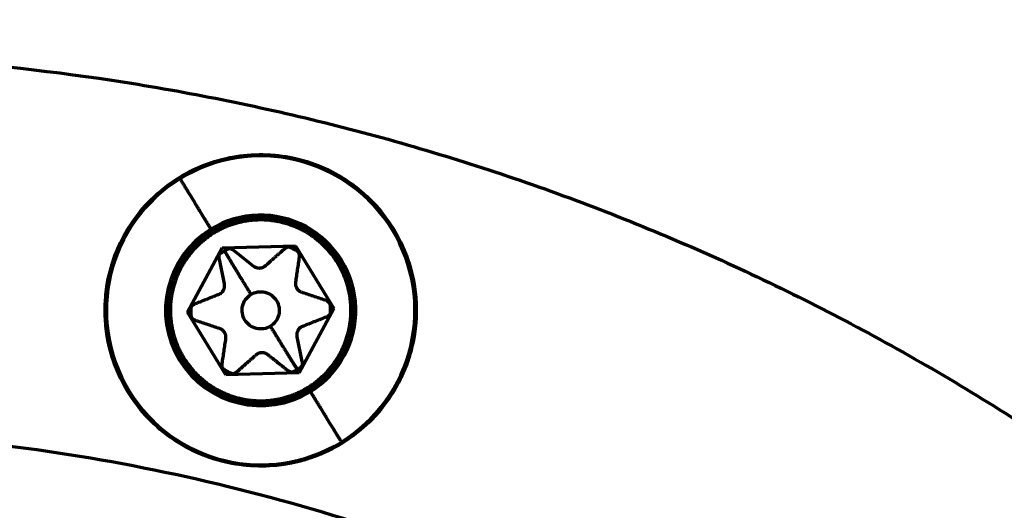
# Model space of a CAD drawing. Header units: millimetres. Extents: x -170 to 6906, y -2212 to 4257.
# Tile 150 of 256: x 4778 to 4799, y -1202 to -1191. Entities that reach past the tile are written whole.
import ezdxf

# ---------------------------------------------------------------- set-up
doc = ezdxf.new("R2010")
doc.units = ezdxf.units.MM
doc.layers.add('1', color=7, linetype='Continuous', true_color=0xffffff)
doc.styles.add('PC_TEXTSTYLE', font='ISOCP.SHX', dxfattribs={"width": 0.707, "bigfont": 'GBCBIG.SHX'})
doc.dimstyles.new('GB_DIMSTYLE', dxfattribs={"dimtxt": 50, "dimasz": 40, "dimexe": 1, "dimexo": 0, "dimgap": 1.5, "dimtad": 1, "dimdec": 1, "dimdsep": 46, "dimtxsty": 'PC_TEXTSTYLE', "dimcen": 0, "dimclrd": 256, "dimclrt": 3, "dimadec": 1, "dimazin": 2, "dimtp": 0.1, "dimtm": 0.1, "dimtfac": 0.71, "dimtdec": 1, "dimtmove": 0, "dimatfit": 3, "dimfxl": 1, "dimtfill": 1, "dimarcsym": 0})

# ---------------------------------------------------------------- blocks, each defined once
blk = doc.blocks.new('*D40')
at = {"lineweight": -2, "transparency": 16777216}
for p, q in [((5298.604, -811.424), (5142.709, -938.982)), ((4772.638, -1241.784), (5111.751, -964.312))]:
    blk.add_line(p, q, dxfattribs=at)
at = {"lineweight": 18, "transparency": 16777216}
blk.add_solid([(5138.487, -933.822), (5146.931, -944.141), (5111.751, -964.312)], dxfattribs=at)
at = {"layer": 'Defpoints', "color": 0, "lineweight": 18, "transparency": 16777216}
for p in [(5111.751, -964.312), (4772.638, -1241.784)]:
    blk.add_point(p, dxfattribs=at)
at = {"color": 3, "lineweight": 18, "transparency": 16777216, "insert": (5244.525, -821.426), "char_height": 50, "attachment_point": 5, "rotation": 39.291, "style": 'PC_TEXTSTYLE', "bg_fill": 3, "box_fill_scale": 1.1, "bg_fill_color": 256, "bg_fill_true_color": 13158600, "bg_fill_transparency": 0}
blk.add_mtext('R625', dxfattribs=at)

msp = doc.modelspace()

# ---------------------------------------------------------------- linework, layer by layer
at = {"color": 0, "lineweight": 18}
msp.add_arc((4772.638, -1241.784), 438.165, 198.70552, 161.36953, dxfattribs=at)
at = {"layer": '1', "color": 0, "linetype": 'Continuous', "lineweight": 70}
for p, q in [((4781.715, -1197.334), (4782.468, -1195.946)), ((4782.468, -1195.946), (4784.047, -1195.904)), ((4782.718, -1196.002), (4783.14, -1196.338)), ((4784.047, -1195.904), (4784.872, -1197.25)), ((4782.513, -1196.722), (4782.405, -1196.194)), ((4784.872, -1197.25), (4784.12, -1198.638)), ((4782.541, -1198.68), (4781.715, -1197.334)), ((4784.075, -1197.862), (4784.183, -1198.39)), ((4784.12, -1198.638), (4782.541, -1198.68))]:
    msp.add_line(p, q, dxfattribs=at)
msp.add_circle((4783.294, -1197.292), 3.35, dxfattribs=at)
for centre, radius, start, end in [((4772.638, -1241.784), 86, 47.14312, 175.23562), ((4783.294, -1197.292), 3.343, 31.5318, 211.5318), ((4783.294, -1197.292), 3.323, 31.5318, 121.5318), ((4783.294, -1197.292), 3.323, 121.5318, 211.5318), ((4783.294, -1197.292), 2.049, 301.5318, 121.5318), ((4783.294, -1197.292), 1.999, 301.5318, 121.5318), ((4783.294, -1197.292), 3.343, 211.5318, 31.5318), ((4783.294, -1197.292), 2.049, 121.5318, 301.5318), ((4783.294, -1197.292), 1.999, 121.5318, 301.5318), ((4783.294, -1197.292), 3.323, 301.5318, 31.5318), ((4783.294, -1197.292), 3.323, 211.5318, 301.5318)]:
    msp.add_arc(centre, radius, start, end, dxfattribs=at)
for points, degree, knots in [([(4729.945, -1215.759), (4730.64, -1214.62), (4731.38, -1213.509), (4733.049, -1211.206), (4733.991, -1210.024), (4735.978, -1207.75), (4737.023, -1206.658), (4739.208, -1204.573), (4740.348, -1203.58), (4742.712, -1201.701), (4743.937, -1200.815), (4746.461, -1199.157), (4747.761, -1198.386), (4750.425, -1196.964), (4751.79, -1196.313), (4754.572, -1195.138), (4755.989, -1194.613), (4758.866, -1193.694), (4760.325, -1193.3), (4763.274, -1192.646), (4764.763, -1192.385), (4767.758, -1192), (4769.264, -1191.875), (4772.282, -1191.762), (4773.794, -1191.775), (4776.81, -1191.935), (4778.314, -1192.084), (4781.303, -1192.517), (4782.787, -1192.802), (4785.725, -1193.503), (4787.177, -1193.921), (4790.039, -1194.885), (4791.448, -1195.432), (4794.211, -1196.652), (4795.565, -1197.324), (4798.206, -1198.789), (4799.493, -1199.581), (4801.991, -1201.278), (4803.202, -1202.184), (4805.536, -1204.1), (4806.659, -1205.112), (4807.735, -1206.171)], 3, [0, 0, 0, 0, 0.044434, 0.044434, 0.094727, 0.094727, 0.14502, 0.14502, 0.195313, 0.195313, 0.245606, 0.245606, 0.295899, 0.295899, 0.346192, 0.346192, 0.396485, 0.396485, 0.446777, 0.446777, 0.49707, 0.49707, 0.547363, 0.547363, 0.597656, 0.597656, 0.647949, 0.647949, 0.698242, 0.698242, 0.748535, 0.748535, 0.798828, 0.798828, 0.849121, 0.849121, 0.899414, 0.899414, 0.949707, 0.949707, 1, 1, 1, 1]), ([(4780.439, -1199.044), (4780.324, -1198.857), (4780.228, -1198.659), (4780.076, -1198.248), (4780.02, -1198.035), (4779.951, -1197.602), (4779.938, -1197.382), (4779.955, -1196.943), (4779.985, -1196.725), (4780.087, -1196.299), (4780.159, -1196.09), (4780.343, -1195.692), (4780.454, -1195.502), (4780.711, -1195.147), (4780.858, -1194.982), (4781.179, -1194.685), (4781.355, -1194.551), (4781.729, -1194.322), (4781.927, -1194.226), (4782.338, -1194.074), (4782.551, -1194.018), (4782.985, -1193.949), (4783.204, -1193.936), (4783.643, -1193.953), (4783.861, -1193.983), (4784.287, -1194.085), (4784.496, -1194.157), (4784.894, -1194.341), (4785.084, -1194.452), (4785.439, -1194.71), (4785.604, -1194.856), (4785.902, -1195.178), (4786.035, -1195.353), (4786.149, -1195.54)], 3, [0, 0, 0, 0, 0.0625, 0.0625, 0.125, 0.125, 0.1875, 0.1875, 0.25, 0.25, 0.3125, 0.3125, 0.375, 0.375, 0.4375, 0.4375, 0.5, 0.5, 0.5625, 0.5625, 0.625, 0.625, 0.6875, 0.6875, 0.75, 0.75, 0.8125, 0.8125, 0.875, 0.875, 0.9375, 0.9375, 1, 1, 1, 1]), ([(4786.149, -1195.54), (4786.264, -1195.727), (4786.36, -1195.925), (4786.512, -1196.337), (4786.568, -1196.55), (4786.637, -1196.983), (4786.65, -1197.203), (4786.633, -1197.641), (4786.603, -1197.859), (4786.501, -1198.286), (4786.429, -1198.494), (4786.245, -1198.892), (4786.134, -1199.082), (4785.876, -1199.437), (4785.73, -1199.602), (4785.408, -1199.9), (4785.233, -1200.033), (4784.859, -1200.262), (4784.661, -1200.358), (4784.249, -1200.51), (4784.036, -1200.566), (4783.603, -1200.635), (4783.383, -1200.648), (4782.945, -1200.631), (4782.727, -1200.601), (4782.3, -1200.499), (4782.092, -1200.427), (4781.694, -1200.244), (4781.504, -1200.132), (4781.149, -1199.875), (4780.984, -1199.728), (4780.686, -1199.407), (4780.553, -1199.231), (4780.439, -1199.044)], 3, [0, 0, 0, 0, 0.0625, 0.0625, 0.125, 0.125, 0.1875, 0.1875, 0.25, 0.25, 0.3125, 0.3125, 0.375, 0.375, 0.4375, 0.4375, 0.5, 0.5, 0.5625, 0.5625, 0.625, 0.625, 0.6875, 0.6875, 0.75, 0.75, 0.8125, 0.8125, 0.875, 0.875, 0.9375, 0.9375, 1, 1, 1, 1]), ([(4782.515, -1196.013), (4782.518, -1196.019), (4782.525, -1196.031), (4782.536, -1196.049), (4782.548, -1196.068), (4782.559, -1196.087), (4782.57, -1196.106), (4782.582, -1196.126), (4782.594, -1196.146), (4782.606, -1196.166), (4782.618, -1196.186), (4782.631, -1196.207), (4782.643, -1196.228), (4782.656, -1196.249), (4782.669, -1196.271), (4782.682, -1196.292), (4782.696, -1196.315), (4782.709, -1196.337), (4782.723, -1196.36), (4782.737, -1196.383), (4782.751, -1196.406), (4782.765, -1196.429), (4782.78, -1196.453), (4782.795, -1196.477), (4782.809, -1196.501), (4782.824, -1196.526), (4782.84, -1196.551), (4782.855, -1196.576), (4782.87, -1196.601), (4782.886, -1196.627), (4782.902, -1196.653), (4782.918, -1196.679), (4782.934, -1196.705), (4782.95, -1196.732), (4782.966, -1196.758), (4782.983, -1196.785), (4783, -1196.812), (4783.016, -1196.84), (4783.033, -1196.867), (4783.05, -1196.895), (4783.067, -1196.923), (4783.079, -1196.942), (4783.085, -1196.951)], 3, [0, 0, 0, 0, 0.021557, 0.043305, 0.065244, 0.087373, 0.109691, 0.132198, 0.154893, 0.177774, 0.200841, 0.224094, 0.24753, 0.27115, 0.294951, 0.318932, 0.343093, 0.367431, 0.391946, 0.416636, 0.441499, 0.466533, 0.491737, 0.517109, 0.542647, 0.568349, 0.594213, 0.620237, 0.646419, 0.672756, 0.699247, 0.725888, 0.752677, 0.779612, 0.80669, 0.833908, 0.861263, 0.888753, 0.916375, 0.944126, 0.972002, 1, 1, 1, 1]), ([(4783.085, -1196.951), (4783.129, -1196.924), (4783.179, -1196.905), (4783.283, -1196.889), (4783.336, -1196.891), (4783.438, -1196.915), (4783.486, -1196.938), (4783.571, -1196.999), (4783.607, -1197.038), (4783.635, -1197.083)], 3, [0, 0, 0, 0, 0.25, 0.25, 0.5, 0.5, 0.75, 0.75, 1, 1, 1, 1]), ([(4782.953, -1197.501), (4782.926, -1197.457), (4782.907, -1197.407), (4782.891, -1197.303), (4782.893, -1197.25), (4782.917, -1197.148), (4782.939, -1197.1), (4783.001, -1197.015), (4783.04, -1196.979), (4783.085, -1196.951)], 3, [0, 0, 0, 0, 0.25, 0.25, 0.5, 0.5, 0.75, 0.75, 1, 1, 1, 1]), ([(4783.635, -1197.083), (4783.662, -1197.128), (4783.681, -1197.178), (4783.697, -1197.281), (4783.695, -1197.334), (4783.671, -1197.436), (4783.648, -1197.485), (4783.587, -1197.569), (4783.548, -1197.606), (4783.503, -1197.633)], 3, [0, 0, 0, 0, 0.25, 0.25, 0.5, 0.5, 0.75, 0.75, 1, 1, 1, 1]), ([(4784.794, -1197.299), (4784.794, -1197.316), (4784.789, -1197.342), (4784.781, -1197.385), (4784.781, -1197.386)], 2, [0, 0, 0, 0.5, 0.5, 1, 1, 1]), ([(4783.503, -1197.633), (4783.458, -1197.66), (4783.408, -1197.679), (4783.305, -1197.695), (4783.252, -1197.693), (4783.15, -1197.669), (4783.101, -1197.647), (4783.017, -1197.585), (4782.98, -1197.546), (4782.953, -1197.501)], 3, [0, 0, 0, 0, 0.25, 0.25, 0.5, 0.5, 0.75, 0.75, 1, 1, 1, 1]), ([(4783.503, -1197.633), (4783.508, -1197.64), (4783.517, -1197.655), (4783.53, -1197.677), (4783.544, -1197.699), (4783.557, -1197.721), (4783.57, -1197.742), (4783.583, -1197.764), (4783.596, -1197.785), (4783.61, -1197.806), (4783.622, -1197.828), (4783.635, -1197.848), (4783.648, -1197.869), (4783.661, -1197.89), (4783.674, -1197.911), (4783.686, -1197.931), (4783.699, -1197.951), (4783.711, -1197.971), (4783.723, -1197.991), (4783.735, -1198.011), (4783.747, -1198.031), (4783.759, -1198.05), (4783.771, -1198.069), (4783.783, -1198.088), (4783.795, -1198.107), (4783.807, -1198.126), (4783.818, -1198.145), (4783.829, -1198.163), (4783.841, -1198.182), (4783.852, -1198.2), (4783.863, -1198.218), (4783.874, -1198.235), (4783.885, -1198.253), (4783.896, -1198.27), (4783.907, -1198.288), (4783.917, -1198.305), (4783.928, -1198.321), (4783.938, -1198.338), (4783.948, -1198.355), (4783.959, -1198.371), (4783.969, -1198.387), (4783.979, -1198.403), (4783.989, -1198.419), (4783.998, -1198.434), (4784.008, -1198.45), (4784.018, -1198.465), (4784.027, -1198.48), (4784.036, -1198.495), (4784.046, -1198.51), (4784.055, -1198.524), (4784.064, -1198.538), (4784.073, -1198.552), (4784.079, -1198.562), (4784.082, -1198.566)], 3, [0, 0, 0, 0, 0.021968, 0.043861, 0.065677, 0.087416, 0.109075, 0.130654, 0.152151, 0.173563, 0.194891, 0.216133, 0.237287, 0.258352, 0.279327, 0.300211, 0.321002, 0.341699, 0.362301, 0.382808, 0.403217, 0.423528, 0.44374, 0.463852, 0.483862, 0.503771, 0.523576, 0.543278, 0.562874, 0.582365, 0.60175, 0.621028, 0.640197, 0.659258, 0.67821, 0.697051, 0.715782, 0.734402, 0.752909, 0.771305, 0.789587, 0.807756, 0.825811, 0.843751, 0.861576, 0.879287, 0.896881, 0.91436, 0.931722, 0.948967, 0.966096, 0.983107, 1, 1, 1, 1]), ([(4800.578, -1210.562), (4799.651, -1209.732), (4798.687, -1208.944), (4796.692, -1207.456), (4795.662, -1206.757), (4793.542, -1205.452), (4792.453, -1204.847), (4790.227, -1203.736), (4789.088, -1203.23), (4786.771, -1202.322), (4785.593, -1201.919), (4783.204, -1201.221), (4781.994, -1200.925), (4779.553, -1200.442), (4778.321, -1200.255), (4775.847, -1199.991), (4774.603, -1199.914), (4772.115, -1199.871), (4770.87, -1199.905), (4768.388, -1200.084), (4767.151, -1200.228), (4764.694, -1200.627), (4763.475, -1200.882), (4761.064, -1201.497), (4759.872, -1201.859), (4757.525, -1202.687), (4756.37, -1203.153), (4754.106, -1204.187), (4752.997, -1204.754), (4750.834, -1205.985), (4749.78, -1206.649), (4747.735, -1208.067), (4746.744, -1208.822), (4744.834, -1210.417), (4743.914, -1211.257), (4742.153, -1213.015), (4741.312, -1213.934), (4740.28, -1215.166), (4740.051, -1215.447), (4739.826, -1215.731)], 3, [0, 0, 0, 0, 0.05467, 0.05467, 0.10934, 0.10934, 0.164011, 0.164011, 0.218681, 0.218681, 0.273351, 0.273351, 0.328021, 0.328021, 0.382691, 0.382691, 0.437362, 0.437362, 0.492032, 0.492032, 0.546702, 0.546702, 0.601372, 0.601372, 0.656042, 0.656042, 0.710713, 0.710713, 0.765383, 0.765383, 0.820053, 0.820053, 0.874723, 0.874723, 0.929393, 0.929393, 0.984064, 0.984064, 1, 1, 1, 1])]:
    msp.add_open_spline(points, degree=degree, knots=knots, dxfattribs=at)
for points, weights in [([(4781.556, -1194.46), (4781.7, -1194.694), (4781.928, -1195.067), (4782.222, -1195.545)], [0.978691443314, 0.950652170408, 0.950651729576, 0.978690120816]), ([(4782.222, -1195.545), (4782.23, -1195.559), (4782.239, -1195.573), (4782.249, -1195.588)], [0.99960545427, 0.993252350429, 0.993253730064, 0.999609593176]), ([(4786.143, -1195.544), (4786.14, -1195.546), (4786.134, -1195.55), (4786.126, -1195.554)], [0.99976471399, 0.995927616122, 0.995928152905, 0.999766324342]), ([(4784.339, -1198.996), (4784.349, -1199.011), (4784.357, -1199.025), (4784.366, -1199.039)], [0.999609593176, 0.993253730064, 0.993252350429, 0.99960545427]), ([(4780.462, -1199.03), (4780.454, -1199.035), (4780.448, -1199.038), (4780.444, -1199.041)], [0.999766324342, 0.995928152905, 0.995927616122, 0.99976471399]), ([(4784.366, -1199.039), (4784.659, -1199.518), (4784.888, -1199.89), (4785.032, -1200.124)], [0.978690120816, 0.950651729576, 0.950652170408, 0.978691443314])]:
    msp.add_rational_spline(points, weights, degree=3, dxfattribs=at)
for points, degree in [([(4784.311, -1198.949), (4784.64, -1198.747), (4785.094, -1198.122), (4785.275, -1197.37), (4785.154, -1196.606), (4784.75, -1195.947), (4784.124, -1195.492), (4783.372, -1195.311), (4782.607, -1195.432), (4782.277, -1195.635)], 2), ([(4782.277, -1195.635), (4781.948, -1195.837), (4781.494, -1196.462), (4781.313, -1197.214), (4781.434, -1197.978), (4781.838, -1198.638), (4782.464, -1199.092), (4783.216, -1199.273), (4783.981, -1199.152), (4784.311, -1198.949)], 2), ([(4782.403, -1196.096), (4782.412, -1196.088), (4782.456, -1196.048), (4782.47, -1196.039)], 2), ([(4782.47, -1196.039), (4782.55, -1195.99)], 1), ([(4782.55, -1195.99), (4782.562, -1195.983), (4782.611, -1195.963), (4782.623, -1195.957)], 2), ([(4782.623, -1195.957), (4782.693, -1195.982), (4782.718, -1196.002)], 2), ([(4783.397, -1196.331), (4783.805, -1195.969)], 1), ([(4783.805, -1195.969), (4783.819, -1195.958), (4783.864, -1195.934), (4783.885, -1195.922)], 2), ([(4783.885, -1195.922), (4783.896, -1195.927), (4783.953, -1195.945), (4783.967, -1195.952)], 2), ([(4783.967, -1195.952), (4784.05, -1195.997)], 1), ([(4784.05, -1195.997), (4784.083, -1196.016), (4784.102, -1196.048)], 2), ([(4782.405, -1196.194), (4782.401, -1196.175), (4782.402, -1196.121), (4782.403, -1196.096)], 2), ([(4784.123, -1196.146), (4784.043, -1196.685)], 1), ([(4784.102, -1196.048), (4784.13, -1196.093), (4784.123, -1196.146)], 2), ([(4783.14, -1196.338), (4783.196, -1196.383), (4783.342, -1196.379), (4783.397, -1196.331)], 2), ([(4782.422, -1196.933), (4782.475, -1196.9), (4782.526, -1196.785), (4782.513, -1196.722)], 2), ([(4784.043, -1196.685), (4784.034, -1196.755), (4784.107, -1196.875), (4784.174, -1196.899)], 2), ([(4781.883, -1197.149), (4782.39, -1196.948)], 1), ([(4782.39, -1196.948), (4782.422, -1196.933)], 1), ([(4784.174, -1196.899), (4784.692, -1197.072)], 1), ([(4784.692, -1197.072), (4784.742, -1197.09), (4784.769, -1197.135)], 2), ([(4781.794, -1197.285), (4781.794, -1197.268), (4781.799, -1197.242)], 2), ([(4781.796, -1197.379), (4781.794, -1197.285)], 1), ([(4781.799, -1197.242), (4781.807, -1197.199), (4781.807, -1197.198)], 2), ([(4781.807, -1197.198), (4781.826, -1197.185), (4781.863, -1197.157), (4781.883, -1197.149)], 2), ([(4784.769, -1197.135), (4784.789, -1197.167), (4784.791, -1197.205)], 2), ([(4784.791, -1197.205), (4784.794, -1197.299)], 1), ([(4781.809, -1197.459), (4781.796, -1197.379)], 1), ([(4781.852, -1197.489), (4781.844, -1197.484), (4781.809, -1197.459)], 2), ([(4781.899, -1197.513), (4781.877, -1197.506), (4781.852, -1197.489)], 2), ([(4782.413, -1197.685), (4781.899, -1197.513)], 1), ([(4784.705, -1197.436), (4784.198, -1197.636)], 1), ([(4784.781, -1197.386), (4784.762, -1197.399), (4784.725, -1197.427), (4784.705, -1197.436)], 2), ([(4782.517, -1197.769), (4782.48, -1197.709), (4782.413, -1197.685)], 2), ([(4784.198, -1197.636), (4784.13, -1197.662), (4784.06, -1197.79), (4784.075, -1197.862)], 2), ([(4782.465, -1198.436), (4782.545, -1197.899)], 1), ([(4782.545, -1197.899), (4782.554, -1197.829), (4782.517, -1197.769)], 2), ([(4783.191, -1198.253), (4782.783, -1198.615)], 1), ([(4783.448, -1198.247), (4783.391, -1198.202), (4783.246, -1198.205), (4783.191, -1198.253)], 2), ([(4783.87, -1198.582), (4783.448, -1198.247)], 1), ([(4782.465, -1198.489), (4782.462, -1198.459), (4782.465, -1198.436)], 2), ([(4782.473, -1198.541), (4782.466, -1198.499), (4782.465, -1198.489)], 2), ([(4782.538, -1198.588), (4782.473, -1198.541)], 1), ([(4782.621, -1198.633), (4782.538, -1198.588)], 1), ([(4783.965, -1198.627), (4783.895, -1198.602), (4783.87, -1198.582)], 2), ([(4784.118, -1198.545), (4784.038, -1198.595)], 1), ([(4784.185, -1198.489), (4784.175, -1198.496), (4784.131, -1198.537), (4784.118, -1198.545)], 2), ([(4784.183, -1198.39), (4784.187, -1198.409), (4784.186, -1198.463), (4784.185, -1198.489)], 2), ([(4782.703, -1198.662), (4782.692, -1198.657), (4782.635, -1198.64), (4782.621, -1198.633)], 2), ([(4782.783, -1198.615), (4782.769, -1198.626), (4782.724, -1198.651), (4782.703, -1198.662)], 2), ([(4784.038, -1198.595), (4784.026, -1198.601), (4783.977, -1198.621), (4783.965, -1198.627)], 2)]:
    msp.add_open_spline(points, degree=degree, dxfattribs=at)

# ---------------------------------------------------------------- next in the draw order: dimensions: what is measured, and where the dimension line sits
at = {"lineweight": 18}
dim = msp.add_radius_dim(center=(4772.638, -1241.784), mpoint=(5111.751, -964.312), text='R625', dimstyle='GB_DIMSTYLE', dxfattribs=at)
dim.commit()
dim.dimension.update_dxf_attribs({"geometry": '*D40', "text_midpoint": (5261.31, -841.939), "dimtype": 164})

doc.saveas('drawing.dxf')
